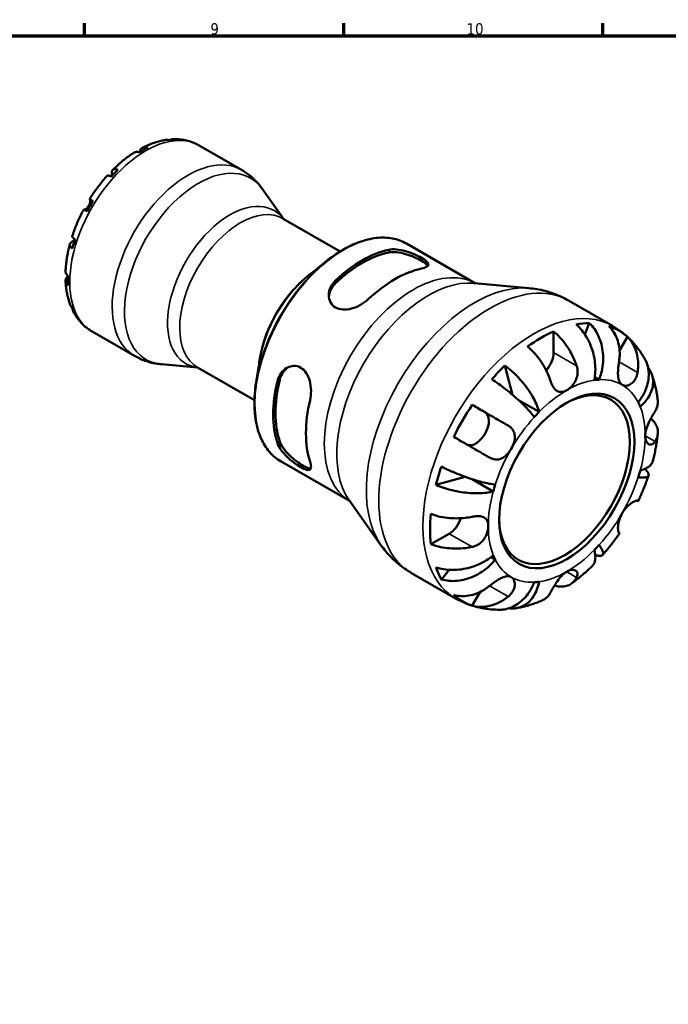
# Model space of a CAD drawing. Header units: millimetres. Extents: x 0 to 905, y -151 to 594.
# Tile 8 of 9: x 543 to 718, y 312 to 578. Entities that reach past the tile are written whole.
import ezdxf

# ---------------------------------------------------------------- set-up
doc = ezdxf.new("R2010")
doc.units = ezdxf.units.MM
for name, color, linetype, lineweight in [('Border (ANSI)', 7, 'Continuous', 70), ('Visible (ANSI)', 7, 'Continuous', 50), ('Visible Narrow (ANSI)', 7, 'Continuous', 35)]:
    doc.layers.add(name, color=color, linetype=linetype, lineweight=lineweight)
doc.styles.add('Note Text (ANSI)', font='tahoma.ttf')

# ---------------------------------------------------------------- blocks, each defined once
blk = doc.blocks.new('Borders Default Border')
at = {"layer": 'Border (ANSI)'}
for p, q in [((560.67, 574), (560.67, 577.45)), ((630.75, 574), (630.75, 577.45)), ((700.83, 574), (700.83, 577.45))]:
    blk.add_line(p, q, dxfattribs=at)
at = {"layer": 'Border (ANSI)', "flags": 128}
blk.add_lwpolyline([(20, 20), (20, 574), (821, 574), (821, 20), (20, 20)], dxfattribs=at)
at = {"layer": 'Border (ANSI)', "color": 230, "true_color": 0xff0080, "attachment_point": 7, "style": 'Note Text (ANSI)'}
for s, insert, char_height in [('9', (594.7, 574.34), 3.05), ('10', (663.96, 574.34), 3.048)]:
    blk.add_mtext(s, dxfattribs=dict(at, insert=insert, char_height=char_height))

msp = doc.modelspace()

# ---------------------------------------------------------------- linework, layer by layer
at = {"layer": 'Visible (ANSI)'}
for p, q in [((591.657, 544.383), (603.123, 537.781)), ((568.118, 536.412), (568.254, 536.334)), ((614.467, 524.555), (608.757, 532.624)), ((614.389, 524.6), (629.758, 515.75)), ((557.817, 518.57), (557.956, 518.49)), ((647.748, 517.853), (666.382, 507.122)), ((620.677, 508.663), (625.248, 512.488)), ((666.003, 507.156), (680.81, 505.821)), ((691.49, 502.472), (703.4, 495.614)), ((695.935, 493.297), (697.138, 496.352)), ((562.714, 494.122), (574.179, 487.519)), ((687.494, 494.098), (687.494, 488.416)), ((707.434, 492.645), (705.315, 488.975)), ((591.312, 484.346), (581.467, 485.234)), ((608.174, 486.952), (607.161, 481.078)), ((676.351, 477.006), (674.321, 484.909)), ((591.234, 484.391), (606.603, 475.54)), ((699.796, 481.076), (698.624, 481.751)), ((665.483, 474.268), (668.959, 472.252)), ((683.57, 472.358), (677.98, 475.577)), ((613.814, 458.925), (632.447, 448.195)), ((655.682, 452.625), (663.584, 454.813)), ((671.172, 450.884), (665.46, 454.173)), ((632.228, 448.505), (640.815, 436.369)), ((659.21, 439.426), (654.295, 436.596)), ((671.713, 432.434), (670.538, 433.111)), ((649.073, 428.812), (660.982, 421.954)), ((657.15, 427.089), (659.206, 429.674)), ((667.621, 423.688), (665.483, 419.985))]:
    msp.add_line(p, q, dxfattribs=at)
for centre, major_axis, start_param, end_param in [((576.62, 519.578), (14.432, 25.061), 0.3441294, 0.4374014), ((576.62, 519.578), (-14.432, -25.061), 3.8697022, 3.980412), ((576.62, 519.578), (-14.432, -25.061), 4.2711202, 4.3643922), ((574.357, 520.881), (-12.476, -21.665), 4.2857507, 4.3075885), ((576.62, 519.578), (-14.432, -25.061), 4.6551004, 4.7658101), ((574.357, 520.881), (-12.476, -21.665), 5.1126074, 5.1351598), ((576.62, 519.578), (-14.432, -25.061), 5.0565184, 5.1497903), ((635.735, 485.536), (16.967, 29.464), 0.4787718, 1.0881571), ((635.735, 485.536), (16.543, 28.727), 0.4706977, 1.0962312), ((644.574, 480.446), (-16.967, -29.464), 3.6203645, 4.2297498), ((576.62, 519.578), (-14.432, -25.061), 5.4404986, 5.5512083), ((576.62, 519.578), (-14.432, -25.061), 5.8419165, 5.9351885), ((683.959, 457.766), (21.083, 36.611), 0.3265429, 0.4549878), ((683.959, 457.766), (21.083, 36.611), 6.1626232, 6.39988), ((683.959, 457.766), (21.083, 36.611), 0.6648361, 0.9020928), ((683.959, 486.38), (-2.495, -4.333), 1.2284631, 2.3542608), ((683.959, 457.766), (21.083, 36.611), 1.1119411, 1.240386), ((635.735, 485.536), (16.967, 29.464), 2.0495681, 2.6589534), ((635.735, 485.536), (16.543, 28.727), 2.0414941, 2.6670275), ((690.429, 454.04), (12.476, 21.665), 2.3710544, 7.0537236), ((691.03, 453.694), (14.971, 25.998), 0.3574259, 0.4241049), ((644.574, 480.446), (-16.967, -29.464), 5.1911608, 5.8005461), ((683.959, 457.766), (21.083, 36.611), 1.4502342, 1.687491), ((691.03, 453.694), (14.971, 25.998), 5.855213, 5.921892), ((666.459, 467.922), (2.495, 4.333), 3.2059745, 6.2812516), ((691.03, 453.694), (-14.971, -25.998), 4.2844167, 4.3510957), ((683.959, 457.766), (21.083, 36.611), 1.8973393, 2.0257841), ((691.03, 453.694), (14.971, 25.998), 5.0698148, 5.1364939), ((691.03, 453.694), (-14.971, -25.998), 5.0698148, 5.1364939), ((683.959, 457.766), (21.083, 36.611), 2.2356324, 2.4728892), ((659.21, 443.514), (-2.495, -4.333), 0.7834645, 1.9165594), ((691.03, 453.694), (14.971, 25.998), 4.2844167, 4.3510957), ((691.03, 453.694), (-14.971, -25.998), 5.855213, 5.921892), ((683.959, 457.766), (-21.083, -36.611), 5.8243301, 5.952775), ((691.03, 453.694), (-14.971, -25.998), 0.3574259, 0.4241049), ((683.959, 457.766), (-21.083, -36.611), 6.1626232, 6.39988)]:
    msp.add_ellipse(centre, major_axis=major_axis, ratio=0.5780931, start_param=start_param, end_param=end_param, dxfattribs=at)
msp.add_ellipse((691.03, 453.694), major_axis=(-12.9, -22.401), ratio=0.5780931, dxfattribs=at)
for points, knots in [([(582.588, 545.888), (582.169, 545.822), (581.75, 545.741), (580.914, 545.547), (580.497, 545.436), (579.665, 545.183), (579.251, 545.043), (578.425, 544.735), (578.014, 544.567), (577.195, 544.205), (576.788, 544.011), (576.383, 543.805)], [5.9355382, 5.9355382, 5.9355382, 5.9355382, 5.99359944, 5.99359944, 6.05166069, 6.05166069, 6.10972193, 6.10972193, 6.16778317, 6.16778317, 6.22584442, 6.22584442, 6.22584442, 6.22584442]), ([(583.556, 545.814), (583.366, 545.871), (583.175, 545.902), (582.869, 545.917), (582.728, 545.91), (582.588, 545.888)], [0.07588877, 0.07588877, 0.07588877, 0.07588877, 0.14787242, 0.14787242, 0.20323486, 0.20323486, 0.20323486, 0.20323486]), ([(583.517, 545.825), (583.697, 545.908), (583.898, 545.978), (584.312, 546.067), (584.527, 546.084), (584.912, 546.071), (585.117, 546.041), (585.318, 545.984)], [2.08372362, 2.08372362, 2.08372362, 2.08372362, 2.15460639, 2.15460639, 2.22870593, 2.22870593, 2.30068958, 2.30068958, 2.30068958, 2.30068958]), ([(591.657, 544.383), (591.231, 544.629), (590.79, 544.849), (589.886, 545.235), (589.422, 545.401), (588.478, 545.679), (587.997, 545.791), (587.026, 545.962), (586.535, 546.021), (585.547, 546.087), (585.051, 546.094), (584.553, 546.077)], [5.49972085, 5.49972085, 5.49972085, 5.49972085, 5.56874861, 5.56874861, 5.63777637, 5.63777637, 5.70680412, 5.70680412, 5.77583188, 5.77583188, 5.84485963, 5.84485963, 5.84485963, 5.84485963]), ([(575.429, 542.553), (575.481, 542.644), (575.529, 542.731), (575.612, 542.886), (575.648, 542.954), (575.701, 543.059), (575.721, 543.098), (575.74, 543.135)], [-0.940043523, -0.940043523, -0.940043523, -0.940043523, -0.906120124, -0.906120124, -0.876478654, -0.876478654, -0.857069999, -0.857069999, -0.857069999, -0.857069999]), ([(575.74, 543.135), (575.801, 543.257), (575.878, 543.374), (576.071, 543.598), (576.194, 543.698), (576.441, 543.841), (576.588, 543.898), (576.904, 543.961), (577.074, 543.966), (577.392, 543.935), (577.57, 543.898), (577.751, 543.836)], [1.94008689, 1.94008689, 1.94008689, 1.94008689, 2.00172525, 2.00172525, 2.07587313, 2.07587313, 2.14993947, 2.14993947, 2.2240058, 2.2240058, 2.29613623, 2.29613623, 2.29613623, 2.29613623]), ([(574.004, 542.435), (573.605, 542.179), (573.209, 541.911), (572.423, 541.352), (572.033, 541.061), (571.261, 540.459), (570.878, 540.147), (570.121, 539.502), (569.747, 539.17), (569.006, 538.486), (568.641, 538.135), (568.28, 537.774)], [0.05767781, 0.05767781, 0.05767781, 0.05767781, 0.11634375, 0.11634375, 0.17500968, 0.17500968, 0.23367562, 0.23367562, 0.29234155, 0.29234155, 0.35100749, 0.35100749, 0.35100749, 0.35100749]), ([(575.488, 542.533), (575.307, 542.595), (575.129, 542.632), (574.811, 542.663), (574.642, 542.658), (574.325, 542.595), (574.178, 542.538), (574.038, 542.457), (574.021, 542.446), (574.004, 542.435)], [0.07588661, 0.07588661, 0.07588661, 0.07588661, 0.14801703, 0.14801703, 0.22208337, 0.22208337, 0.29614971, 0.29614971, 0.30633344, 0.30633344, 0.30633344, 0.30633344]), ([(568.118, 536.412), (568.074, 536.583), (568.043, 536.761), (568.024, 537.085), (568.035, 537.231), (568.088, 537.47), (568.134, 537.585), (568.266, 537.773), (568.352, 537.847), (568.537, 537.946), (568.653, 537.981), (568.917, 538.006), (569.064, 537.995), (569.349, 537.941), (569.512, 537.893), (569.684, 537.825)], [1.78267559, 1.78267559, 1.78267559, 1.78267559, 1.85726092, 1.85726092, 1.93184625, 1.93184625, 2.00617653, 2.00617653, 2.0805068, 2.0805068, 2.15460634, 2.15460634, 2.22870588, 2.22870588, 2.30068953, 2.30068953, 2.30068953, 2.30068953]), ([(608.757, 532.624), (608.472, 533.028), (608.168, 533.424), (607.521, 534.196), (607.178, 534.572), (606.457, 535.299), (606.078, 535.649), (605.286, 536.318), (604.874, 536.637), (604.019, 537.238), (603.577, 537.519), (603.123, 537.781)], [5.23891109, 5.23891109, 5.23891109, 5.23891109, 5.29107305, 5.29107305, 5.343235, 5.343235, 5.39539695, 5.39539695, 5.4475589, 5.4475589, 5.49972085, 5.49972085, 5.49972085, 5.49972085]), ([(566.775, 536.187), (566.429, 535.802), (566.089, 535.41), (565.42, 534.609), (565.091, 534.202), (564.446, 533.372), (564.13, 532.95), (563.511, 532.093), (563.208, 531.658), (562.615, 530.777), (562.326, 530.33), (562.045, 529.879)], [0.43420019, 0.43420019, 0.43420019, 0.43420019, 0.49271799, 0.49271799, 0.55123578, 0.55123578, 0.60975357, 0.60975357, 0.66827137, 0.66827137, 0.72678916, 0.72678916, 0.72678916, 0.72678916]), ([(567.922, 535.967), (567.76, 536.045), (567.611, 536.108), (567.36, 536.198), (567.236, 536.233), (567.027, 536.266), (566.943, 536.264), (566.838, 536.236), (566.801, 536.216), (566.775, 536.187)], [0.07588877, 0.07588877, 0.07588877, 0.07588877, 0.14787242, 0.14787242, 0.22197196, 0.22197196, 0.2960715, 0.2960715, 0.34942119, 0.34942119, 0.34942119, 0.34942119]), ([(561.857, 528.135), (561.92, 528.245), (561.976, 528.358), (562.072, 528.595), (562.112, 528.717), (562.182, 528.994), (562.205, 529.145), (562.222, 529.416), (562.216, 529.533), (562.192, 529.686), (562.178, 529.735), (562.146, 529.804), (562.129, 529.827), (562.11, 529.839), (562.109, 529.84), (562.108, 529.84)], [0, 0, 0, 0, 0.03793291, 0.03793291, 0.07808644, 0.07808644, 0.13145135, 0.13145135, 0.18555088, 0.18555088, 0.22173581, 0.22173581, 0.25517966, 0.25517966, 0.25685077, 0.25685077, 0.25685077, 0.25685077]), ([(562.108, 529.84), (562.073, 529.861), (562.051, 529.874), (562.04, 529.882), (562.058, 529.871), (562.131, 529.831), (562.191, 529.796), (562.358, 529.701), (562.464, 529.64), (562.689, 529.511), (562.827, 529.432), (562.982, 529.342)], [1.94008689, 1.94008689, 1.94008689, 1.94008689, 2.00172525, 2.00172525, 2.07587313, 2.07587313, 2.14993947, 2.14993947, 2.2240058, 2.2240058, 2.29613623, 2.29613623, 2.29613623, 2.29613623]), ([(560.445, 527.107), (560.194, 526.637), (559.952, 526.164), (559.485, 525.21), (559.26, 524.73), (558.827, 523.765), (558.62, 523.28), (558.223, 522.306), (558.034, 521.817), (557.675, 520.837), (557.505, 520.346), (557.345, 519.854)], [0.84400792, 0.84400792, 0.84400792, 0.84400792, 0.90252712, 0.90252712, 0.96104632, 0.96104632, 1.01956553, 1.01956553, 1.07808473, 1.07808473, 1.13660393, 1.13660393, 1.13660393, 1.13660393]), ([(561.382, 526.571), (561.227, 526.66), (561.089, 526.74), (560.864, 526.869), (560.758, 526.93), (560.591, 527.025), (560.531, 527.059), (560.463, 527.097), (560.445, 527.107), (560.445, 527.107)], [0.07588661, 0.07588661, 0.07588661, 0.07588661, 0.14801703, 0.14801703, 0.22208337, 0.22208337, 0.29614971, 0.29614971, 0.36007598, 0.36007598, 0.36007598, 0.36007598]), ([(560.528, 527.061), (560.548, 527.055), (560.575, 527.054), (560.651, 527.064), (560.704, 527.079), (560.858, 527.142), (560.968, 527.201), (561.218, 527.376), (561.357, 527.494), (561.625, 527.783), (561.751, 527.952), (561.857, 528.135)], [-0.24688614, -0.24688614, -0.24688614, -0.24688614, -0.21796912, -0.21796912, -0.18066436, -0.18066436, -0.12504732, -0.12504732, -0.06352815, -0.06352815, 0, 0, 0, 0]), ([(557.345, 519.854), (557.333, 519.817), (557.334, 519.775), (557.363, 519.672), (557.404, 519.598), (557.538, 519.435), (557.631, 519.346), (557.835, 519.175), (557.964, 519.078), (558.113, 518.977)], [2.02690535, 2.02690535, 2.02690535, 2.02690535, 2.0805068, 2.0805068, 2.15460634, 2.15460634, 2.22870588, 2.22870588, 2.30068953, 2.30068953, 2.30068953, 2.30068953]), ([(647.748, 517.853), (646.573, 518.529), (645.28, 519), (642.523, 519.512), (641.059, 519.553), (638.023, 519.213), (636.452, 518.831), (633.262, 517.666), (631.643, 516.883), (628.42, 514.949), (626.815, 513.799), (625.248, 512.488)], [5.4997209, 5.4997209, 5.4997209, 5.4997209, 5.7007817, 5.7007817, 5.9018425, 5.9018425, 6.1029034, 6.1029034, 6.3039642, 6.3039642, 6.505025, 6.505025, 6.505025, 6.505025]), ([(556.722, 517.756), (556.59, 517.263), (556.468, 516.77), (556.245, 515.786), (556.144, 515.295), (555.964, 514.317), (555.885, 513.829), (555.749, 512.858), (555.691, 512.375), (555.6, 511.414), (555.565, 510.936), (555.542, 510.462)], [1.219779, 1.219779, 1.219779, 1.219779, 1.27844482, 1.27844482, 1.33711064, 1.33711064, 1.39577646, 1.39577646, 1.45444228, 1.45444228, 1.5131081, 1.5131081, 1.5131081, 1.5131081]), ([(557.383, 516.52), (557.238, 516.634), (557.115, 516.751), (556.925, 516.97), (556.842, 517.091), (556.73, 517.33), (556.703, 517.448), (556.695, 517.657), (556.716, 517.767), (556.812, 517.974), (556.888, 518.071), (557.068, 518.235), (557.189, 518.317), (557.478, 518.461), (557.647, 518.523), (557.817, 518.57)], [0.07588877, 0.07588877, 0.07588877, 0.07588877, 0.14787242, 0.14787242, 0.22197196, 0.22197196, 0.2960715, 0.2960715, 0.37040177, 0.37040177, 0.44473205, 0.44473205, 0.51931737, 0.51931737, 0.5939027, 0.5939027, 0.5939027, 0.5939027]), ([(642.948, 516.205), (643.52, 516.327), (644.24, 516.357), (645.81, 516.213), (646.66, 516.039), (648.212, 515.602), (649.021, 515.317), (650.53, 514.683), (651.229, 514.337), (651.787, 514.016), (652.356, 513.688), (652.839, 513.351), (653.469, 512.743), (653.617, 512.469), (653.617, 512.003), (653.461, 511.78), (652.826, 511.396), (652.347, 511.234), (651.787, 511.115)], [-0.981712, -0.981712, -0.981712, -0.981712, -0.7273266, -0.7273266, -0.4729413, -0.4729413, -0.2364706, -0.2364706, 0, 0, 0, 0.2416205, 0.2416205, 0.4832409, 0.4832409, 0.7325072, 0.7325072, 0.9817735, 0.9817735, 0.9817735, 0.9817735]), ([(642.948, 515.476), (643.521, 515.592), (644.242, 515.615), (645.813, 515.454), (646.665, 515.272), (648.215, 514.821), (649.023, 514.53), (650.53, 513.889), (651.229, 513.54), (651.787, 513.219), (652.357, 512.89), (652.84, 512.556), (653.297, 512.122), (653.405, 511.993), (653.481, 511.872)], [-0.9841473, -0.9841473, -0.9841473, -0.9841473, -0.7286373, -0.7286373, -0.4731273, -0.4731273, -0.2365637, -0.2365637, 0, 0, 0, 0.2420261, 0.2420261, 0.3512675, 0.3512675, 0.3512675, 0.3512675]), ([(555.542, 510.462), (555.541, 510.441), (555.54, 510.419), (555.54, 510.256), (555.564, 510.101), (555.669, 509.797), (555.75, 509.648), (555.936, 509.389), (556.058, 509.254), (556.202, 509.129)], [2.0650152, 2.0650152, 2.0650152, 2.0650152, 2.07587313, 2.07587313, 2.14993947, 2.14993947, 2.2240058, 2.2240058, 2.29613623, 2.29613623, 2.29613623, 2.29613623]), ([(556.202, 506.512), (556.058, 506.638), (555.936, 506.773), (555.75, 507.032), (555.669, 507.181), (555.564, 507.485), (555.54, 507.64), (555.541, 507.925), (555.565, 508.08), (555.662, 508.359), (555.725, 508.483), (555.799, 508.597)], [0.07588661, 0.07588661, 0.07588661, 0.07588661, 0.14801703, 0.14801703, 0.22208337, 0.22208337, 0.29614971, 0.29614971, 0.37029759, 0.37029759, 0.43193595, 0.43193595, 0.43193595, 0.43193595]), ([(555.799, 508.597), (555.818, 508.625), (555.837, 508.655), (555.888, 508.734), (555.921, 508.785), (556.002, 508.913), (556.05, 508.992), (556.119, 509.107), (556.137, 509.138), (556.156, 509.17)], [-0.256958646, -0.256958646, -0.256958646, -0.256958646, -0.241282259, -0.241282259, -0.217426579, -0.217426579, -0.185090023, -0.185090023, -0.17329764, -0.17329764, -0.17329764, -0.17329764]), ([(555.542, 507.713), (555.565, 507.259), (555.601, 506.809), (555.695, 505.918), (555.755, 505.477), (555.899, 504.607), (555.984, 504.177), (556.18, 503.33), (556.291, 502.912), (556.54, 502.09), (556.678, 501.686), (556.829, 501.289)], [1.62814937, 1.62814937, 1.62814937, 1.62814937, 1.68621314, 1.68621314, 1.74427691, 1.74427691, 1.80234068, 1.80234068, 1.86040445, 1.86040445, 1.91846822, 1.91846822, 1.91846822, 1.91846822]), ([(637.362, 502.809), (636.79, 502.271), (636.07, 501.743), (634.5, 500.867), (633.65, 500.52), (632.098, 500.111), (631.289, 500.005), (629.78, 500.097), (629.08, 500.298), (627.953, 500.947), (627.471, 501.435), (626.841, 502.605), (626.692, 503.283), (626.692, 504.603), (626.849, 505.338), (627.484, 506.723), (627.963, 507.372), (628.523, 507.899)], [0.9547362, 0.9547362, 0.9547362, 0.9547362, 1.2091216, 1.2091216, 1.463507, 1.463507, 1.6999776, 1.6999776, 1.9364483, 1.9364483, 2.1780687, 2.1780687, 2.4196892, 2.4196892, 2.6689555, 2.6689555, 2.9182218, 2.9182218, 2.9182218, 2.9182218]), ([(626.709, 503.552), (626.757, 504.118), (626.909, 504.713), (627.483, 505.98), (627.962, 506.637), (628.523, 507.169)], [2.47098695, 2.47098695, 2.47098695, 2.47098695, 2.67373169, 2.67373169, 2.9238144, 2.9238144, 2.9238144, 2.9238144]), ([(691.49, 502.472), (690.825, 502.855), (690.143, 503.208), (688.752, 503.849), (688.045, 504.138), (686.614, 504.65), (685.891, 504.872), (684.44, 505.252), (683.712, 505.409), (682.257, 505.661), (681.531, 505.756), (680.81, 505.821)], [5.49972085, 5.49972085, 5.49972085, 5.49972085, 5.5518828, 5.5518828, 5.60404476, 5.60404476, 5.65620671, 5.65620671, 5.70836866, 5.70836866, 5.76053061, 5.76053061, 5.76053061, 5.76053061]), ([(556.83, 501.289), (556.881, 501.155), (556.947, 501.027), (557.114, 500.767), (557.238, 500.617), (557.383, 500.481)], [2.17199933, 2.17199933, 2.17199933, 2.17199933, 2.22851887, 2.22851887, 2.30068593, 2.30068593, 2.30068593, 2.30068593]), ([(558.113, 498.865), (557.964, 499.009), (557.835, 499.172), (557.631, 499.498), (557.538, 499.692), (557.405, 500.1), (557.365, 500.314), (557.347, 500.515)], [0.07588877, 0.07588877, 0.07588877, 0.07588877, 0.14787242, 0.14787242, 0.22197196, 0.22197196, 0.29474379, 0.29474379, 0.29474379, 0.29474379]), ([(557.643, 499.491), (557.878, 499.045), (558.135, 498.613), (558.69, 497.78), (558.989, 497.379), (559.629, 496.613), (559.969, 496.249), (560.69, 495.562), (561.071, 495.24), (561.867, 494.644), (562.283, 494.37), (562.714, 494.122)], [2.00909805, 2.00909805, 2.00909805, 2.00909805, 2.07890408, 2.07890408, 2.14871011, 2.14871011, 2.21851614, 2.21851614, 2.28832217, 2.28832217, 2.3581282, 2.3581282, 2.3581282, 2.3581282]), ([(698.49, 480.95), (698.627, 481.643), (698.724, 482.432), (698.785, 484.05), (698.75, 484.879), (698.585, 486.4), (698.44, 487.231), (698.027, 488.866), (697.759, 489.67), (697.18, 491.091), (696.817, 491.84), (695.994, 493.246), (695.534, 493.902), (694.644, 494.996), (694.134, 495.535), (693.596, 496.008)], [5.5740571, 5.5740571, 5.5740571, 5.5740571, 5.8069579, 5.8069579, 6.0398587, 6.0398587, 6.271894, 6.271894, 6.5039294, 6.5039294, 6.7353999, 6.7353999, 6.9668704, 6.9668704, 7.1919982, 7.1919982, 7.1919982, 7.1919982]), ([(697.138, 496.352), (697.646, 495.876), (698.111, 495.332), (698.896, 494.228), (699.285, 493.565), (699.937, 492.143), (700.202, 491.384), (700.581, 489.943), (700.731, 489.128), (700.889, 487.469), (700.897, 486.624), (700.801, 485.078), (700.689, 484.234), (700.325, 482.587), (700.075, 481.784), (699.796, 481.076)], [0.2371476, 0.2371476, 0.2371476, 0.2371476, 0.4622755, 0.4622755, 0.6937459, 0.6937459, 0.9252164, 0.9252164, 1.1572518, 1.1572518, 1.3892871, 1.3892871, 1.6221879, 1.6221879, 1.8550887, 1.8550887, 1.8550887, 1.8550887]), ([(705.177, 485.946), (705.269, 486.522), (705.327, 487.126), (705.364, 488.524), (705.307, 489.313), (705.084, 490.709), (704.897, 491.444), (704.378, 492.825), (704.045, 493.472), (703.345, 494.548), (702.917, 495.079), (702.434, 495.547)], [6.1350469, 6.1350469, 6.1350469, 6.1350469, 6.3084728, 6.3084728, 6.5414503, 6.5414503, 6.7730229, 6.7730229, 7.0045956, 7.0045956, 7.2289364, 7.2289364, 7.2289364, 7.2289364]), ([(712.149, 486.648), (711.75, 487.361), (711.313, 488.061), (710.364, 489.424), (709.852, 490.086), (708.75, 491.362), (708.161, 491.975), (706.913, 493.137), (706.253, 493.687), (704.87, 494.71), (704.147, 495.183), (703.4, 495.614)], [5.16768134, 5.16768134, 5.16768134, 5.16768134, 5.23408924, 5.23408924, 5.30049714, 5.30049714, 5.36690505, 5.36690505, 5.43331295, 5.43331295, 5.49972085, 5.49972085, 5.49972085, 5.49972085]), ([(687.494, 494.098), (688.059, 493.639), (688.61, 493.12), (689.603, 492.071), (690.132, 491.444), (691.12, 490.108), (691.579, 489.399), (692.352, 488.057), (692.736, 487.3), (693.314, 485.961), (693.532, 485.384), (693.713, 484.835)], [0.2371559, 0.2371559, 0.2371559, 0.2371559, 0.4614966, 0.4614966, 0.6930693, 0.6930693, 0.924642, 0.924642, 1.1576195, 1.1576195, 1.3310454, 1.3310454, 1.3310454, 1.3310454]), ([(707.434, 492.645), (707.917, 492.178), (708.345, 491.647), (709.045, 490.57), (709.378, 489.924), (709.897, 488.542), (710.084, 487.807), (710.307, 486.412), (710.364, 485.623), (710.327, 484.224), (710.269, 483.621), (710.177, 483.045)], [0.2371559, 0.2371559, 0.2371559, 0.2371559, 0.4614966, 0.4614966, 0.6930693, 0.6930693, 0.924642, 0.924642, 1.1576195, 1.1576195, 1.3310454, 1.3310454, 1.3310454, 1.3310454]), ([(686.642, 480.763), (686.461, 481.312), (686.243, 481.889), (685.665, 483.228), (685.281, 483.985), (684.508, 485.327), (684.049, 486.036), (683.061, 487.372), (682.532, 487.999), (681.539, 489.048), (680.988, 489.567), (680.423, 490.026)], [6.1350469, 6.1350469, 6.1350469, 6.1350469, 6.3084728, 6.3084728, 6.5414503, 6.5414503, 6.7730229, 6.7730229, 7.0045956, 7.0045956, 7.2289364, 7.2289364, 7.2289364, 7.2289364]), ([(574.179, 487.519), (574.633, 487.258), (575.099, 487.017), (576.047, 486.579), (576.53, 486.382), (577.506, 486.033), (577.999, 485.881), (578.99, 485.622), (579.487, 485.514), (580.479, 485.343), (580.975, 485.278), (581.467, 485.234)], [2.3581282, 2.3581282, 2.3581282, 2.3581282, 2.41029015, 2.41029015, 2.4624521, 2.4624521, 2.51461405, 2.51461405, 2.56677601, 2.56677601, 2.61893796, 2.61893796, 2.61893796, 2.61893796]), ([(612.801, 480.668), (612.981, 481.433), (613.313, 482.186), (614.223, 483.445), (614.798, 483.952), (615.952, 484.592), (616.603, 484.79), (617.906, 484.817), (618.557, 484.644), (619.114, 484.323), (619.672, 484.002), (620.197, 483.498), (621.032, 482.239), (621.345, 481.486), (621.767, 479.939), (621.892, 479.029), (621.918, 477.231), (621.82, 476.343), (621.64, 475.578)], [-0.981712, -0.981712, -0.981712, -0.981712, -0.7273266, -0.7273266, -0.4729413, -0.4729413, -0.2364706, -0.2364706, 0, 0, 0, 0.2364706, 0.2364706, 0.4729413, 0.4729413, 0.7273266, 0.7273266, 0.981712, 0.981712, 0.981712, 0.981712]), ([(674.321, 484.909), (674.917, 484.469), (675.515, 483.98), (676.612, 483.006), (677.211, 482.429), (678.366, 481.215), (678.921, 480.576), (679.886, 479.378), (680.385, 478.707), (681.295, 477.358), (681.706, 476.68), (682.378, 475.451), (682.701, 474.788), (683.228, 473.509), (683.432, 472.893), (683.57, 472.358)], [0.2371476, 0.2371476, 0.2371476, 0.2371476, 0.4622755, 0.4622755, 0.6937459, 0.6937459, 0.9252164, 0.9252164, 1.1572518, 1.1572518, 1.3892871, 1.3892871, 1.6221879, 1.6221879, 1.8550887, 1.8550887, 1.8550887, 1.8550887]), ([(693.713, 484.835), (693.798, 484.578), (693.863, 484.313), (693.948, 483.799), (693.97, 483.55), (693.981, 482.991), (693.959, 482.68), (693.821, 481.83), (693.649, 481.304), (693.135, 480.255), (692.782, 479.754), (691.962, 478.862), (691.498, 478.49), (691.03, 478.22)], [-0.81008556, -0.81008556, -0.81008556, -0.81008556, -0.72450889, -0.72450889, -0.64723262, -0.64723262, -0.55204363, -0.55204363, -0.38533174, -0.38533174, -0.198496, -0.198496, 0, 0, 0, 0]), ([(706.03, 479.675), (705.846, 479.781), (705.684, 479.922), (705.395, 480.281), (705.273, 480.502), (705.043, 481.11), (704.96, 481.522), (704.879, 482.422), (704.876, 482.895), (704.915, 483.741), (704.943, 484.095), (705.015, 484.797), (705.059, 485.142), (705.13, 485.638), (705.153, 485.793), (705.177, 485.946)], [0, 0, 0, 0, 0.11001315, 0.11001315, 0.22756875, 0.22756875, 0.39041262, 0.39041262, 0.54459104, 0.54459104, 0.65219658, 0.65219658, 0.75650694, 0.75650694, 0.80454923, 0.80454923, 0.80454923, 0.80454923]), ([(710.347, 474.954), (710.82, 475.548), (711.282, 476.229), (712.061, 477.634), (712.378, 478.36), (712.832, 479.698), (713.012, 480.433), (713.205, 481.889), (713.219, 482.609), (713.113, 483.891), (712.985, 484.571), (712.61, 485.724), (712.393, 486.211), (712.149, 486.648)], [5.5740576, 5.5740576, 5.5740576, 5.5740576, 5.8069583, 5.8069583, 6.0398591, 6.0398591, 6.2718945, 6.2718945, 6.5039298, 6.5039298, 6.7354003, 6.7354003, 6.9189052, 6.9189052, 6.9189052, 6.9189052]), ([(613.432, 481.031), (613.617, 481.8), (613.957, 482.558), (614.778, 483.685), (615.211, 484.104), (615.671, 484.423)], [-0.98414725, -0.98414725, -0.98414725, -0.98414725, -0.7286373, -0.7286373, -0.52966005, -0.52966005, -0.52966005, -0.52966005]), ([(710.177, 483.045), (710.15, 482.874), (710.116, 482.705), (709.996, 482.219), (709.892, 481.912), (709.627, 481.32), (709.466, 481.041), (709.023, 480.438), (708.725, 480.149), (708.005, 479.657), (707.583, 479.498), (706.755, 479.406), (706.36, 479.483), (706.03, 479.675)], [-0.80549596, -0.80549596, -0.80549596, -0.80549596, -0.75183339, -0.75183339, -0.64811579, -0.64811579, -0.53942343, -0.53942343, -0.38723334, -0.38723334, -0.19834363, -0.19834363, 0, 0, 0, 0]), ([(713.005, 484.353), (713.137, 484.184), (713.259, 484.014), (713.669, 483.378), (713.929, 482.838), (714.277, 481.708), (714.365, 481.119), (714.388, 480.019), (714.325, 479.408), (714.026, 478.186), (713.79, 477.576), (713.228, 476.477), (712.85, 475.887), (711.946, 474.759), (711.419, 474.22), (710.888, 473.755)], [0.3788856, 0.3788856, 0.3788856, 0.3788856, 0.4622755, 0.4622755, 0.6937459, 0.6937459, 0.9252164, 0.9252164, 1.1572518, 1.1572518, 1.3892871, 1.3892871, 1.6221879, 1.6221879, 1.8550887, 1.8550887, 1.8550887, 1.8550887]), ([(715.647, 475.475), (715.59, 475.953), (715.524, 476.429), (715.372, 477.381), (715.286, 477.856), (715.092, 478.803), (714.984, 479.275), (714.746, 480.215), (714.616, 480.684), (714.332, 481.618), (714.179, 482.082), (714.013, 482.544)], [4.83947121, 4.83947121, 4.83947121, 4.83947121, 4.88035653, 4.88035653, 4.92124185, 4.92124185, 4.96212716, 4.96212716, 5.00301248, 5.00301248, 5.0438978, 5.0438978, 5.0438978, 5.0438978]), ([(607.161, 481.078), (606.813, 479.065), (606.624, 477.099), (606.569, 473.341), (606.704, 471.548), (607.298, 468.204), (607.757, 466.653), (608.985, 463.857), (609.756, 462.611), (611.583, 460.484), (612.639, 459.602), (613.814, 458.925)], [1.352824, 1.352824, 1.352824, 1.352824, 1.5538848, 1.5538848, 1.7549457, 1.7549457, 1.9560065, 1.9560065, 2.1570674, 2.1570674, 2.3581282, 2.3581282, 2.3581282, 2.3581282]), ([(682.263, 470.98), (681.984, 471.366), (681.626, 471.819), (680.797, 472.78), (680.327, 473.287), (679.394, 474.241), (678.846, 474.775), (677.681, 475.855), (677.064, 476.4), (675.899, 477.389), (675.246, 477.924), (673.921, 478.959), (673.25, 479.46), (672.047, 480.322), (671.405, 480.764), (670.779, 481.172)], [5.5740571, 5.5740571, 5.5740571, 5.5740571, 5.8069579, 5.8069579, 6.0398587, 6.0398587, 6.271894, 6.271894, 6.5039294, 6.5039294, 6.7353999, 6.7353999, 6.9668704, 6.9668704, 7.1919982, 7.1919982, 7.1919982, 7.1919982]), ([(691.03, 478.22), (690.702, 478.032), (690.376, 477.896), (689.677, 477.727), (689.311, 477.722), (688.659, 477.89), (688.372, 478.043), (687.87, 478.467), (687.655, 478.717), (687.33, 479.203), (687.212, 479.409), (687, 479.832), (686.906, 480.046), (686.756, 480.43), (686.697, 480.594), (686.642, 480.763)], [0, 0, 0, 0, 0.13904224, 0.13904224, 0.3069836, 0.3069836, 0.45640172, 0.45640172, 0.58715519, 0.58715519, 0.67036591, 0.67036591, 0.74645478, 0.74645478, 0.80112917, 0.80112917, 0.80112917, 0.80112917]), ([(665.483, 474.268), (666.13, 473.896), (666.805, 473.506), (668.089, 472.766), (668.816, 472.346), (670.273, 471.505), (671.004, 471.083), (672.325, 470.32), (673.037, 469.908), (674.23, 469.218), (674.724, 468.933), (675.177, 468.671)], [0.2371559, 0.2371559, 0.2371559, 0.2371559, 0.4614966, 0.4614966, 0.6930693, 0.6930693, 0.924642, 0.924642, 1.1576195, 1.1576195, 1.3310454, 1.3310454, 1.3310454, 1.3310454]), ([(714.926, 472.524), (715.131, 472.85), (715.303, 473.201), (715.595, 474.034), (715.674, 474.523), (715.676, 475.134), (715.667, 475.303), (715.646, 475.475)], [6.1350469, 6.1350469, 6.1350469, 6.1350469, 6.30847283, 6.30847283, 6.54145025, 6.54145025, 6.62666423, 6.62666423, 6.62666423, 6.62666423]), ([(712.243, 465.91), (712.243, 466.243), (712.278, 466.596), (712.422, 467.358), (712.536, 467.766), (712.886, 468.772), (713.151, 469.362), (713.632, 470.315), (713.833, 470.684), (714.177, 471.288), (714.319, 471.53), (714.594, 471.989), (714.725, 472.202), (714.873, 472.439), (714.9, 472.482), (714.926, 472.524)], [-3.4720969, -3.4720969, -3.4720969, -3.4720969, -3.34968047, -3.34968047, -3.21609652, -3.21609652, -3.02231789, -3.02231789, -2.88911927, -2.88911927, -2.78956082, -2.78956082, -2.68657695, -2.68657695, -2.66294286, -2.66294286, -2.66294286, -2.66294286]), ([(675.177, 468.671), (675.312, 468.593), (675.441, 468.509), (675.803, 468.245), (676.017, 468.05), (676.397, 467.606), (676.558, 467.357), (676.86, 466.711), (676.961, 466.302), (677.029, 465.325), (676.956, 464.757), (676.624, 463.575), (676.36, 462.971), (676.03, 462.399)], [-0.80549596, -0.80549596, -0.80549596, -0.80549596, -0.75183339, -0.75183339, -0.64811579, -0.64811579, -0.53942343, -0.53942343, -0.38723334, -0.38723334, -0.19834363, -0.19834363, 0, 0, 0, 0]), ([(713.794, 470.606), (714.167, 470.26), (714.485, 469.898), (715.027, 469.141), (715.278, 468.676), (715.603, 467.725), (715.677, 467.239), (715.674, 466.347), (715.595, 465.859), (715.303, 465.025), (715.131, 464.675), (714.926, 464.349)], [0.2663351, 0.2663351, 0.2663351, 0.2663351, 0.4614966, 0.4614966, 0.6930693, 0.6930693, 0.924642, 0.924642, 1.1576195, 1.1576195, 1.3310454, 1.3310454, 1.3310454, 1.3310454]), ([(714.926, 464.349), (714.856, 464.237), (714.781, 464.134), (714.58, 463.898), (714.449, 463.781), (714.161, 463.599), (714.005, 463.541), (713.614, 463.492), (713.381, 463.547), (712.902, 463.846), (712.673, 464.126), (712.337, 464.888), (712.243, 465.37), (712.243, 465.91)], [-0.80030455, -0.80030455, -0.80030455, -0.80030455, -0.73902747, -0.73902747, -0.64314065, -0.64314065, -0.53879935, -0.53879935, -0.38557884, -0.38557884, -0.19805199, -0.19805199, 0, 0, 0, 0]), ([(714.309, 459.061), (714.435, 459.545), (714.553, 460.031), (714.776, 461.003), (714.88, 461.489), (715.074, 462.463), (715.164, 462.951), (715.33, 463.926), (715.405, 464.414), (715.54, 465.391), (715.6, 465.879), (715.652, 466.367)], [4.37484134, 4.37484134, 4.37484134, 4.37484134, 4.41617973, 4.41617973, 4.45751811, 4.45751811, 4.49885649, 4.49885649, 4.54019488, 4.54019488, 4.58153326, 4.58153326, 4.58153326, 4.58153326]), ([(621.64, 458.9), (621.82, 458.342), (621.918, 457.837), (621.892, 457.086), (621.767, 456.839), (621.345, 456.62), (621.032, 456.617), (620.197, 456.86), (619.672, 457.105), (618.557, 457.747), (617.906, 458.178), (616.603, 459.167), (615.952, 459.726), (614.798, 460.852), (614.223, 461.502), (613.313, 462.792), (612.981, 463.432), (612.801, 463.99)], [0.9547362, 0.9547362, 0.9547362, 0.9547362, 1.2091216, 1.2091216, 1.463507, 1.463507, 1.6999776, 1.6999776, 1.9364483, 1.9364483, 2.1729189, 2.1729189, 2.4093895, 2.4093895, 2.6637749, 2.6637749, 2.9181603, 2.9181603, 2.9181603, 2.9181603]), ([(621.823, 457.037), (621.673, 457.041), (621.497, 457.072), (620.884, 457.255), (620.362, 457.502), (619.246, 458.144), (618.594, 458.574), (617.284, 459.557), (616.629, 460.111), (615.464, 461.23), (614.88, 461.877), (613.957, 463.16), (613.617, 463.797), (613.432, 464.353)], [1.5884483, 1.5884483, 1.5884483, 1.5884483, 1.7030332, 1.7030332, 1.9395969, 1.9395969, 2.1761606, 2.1761606, 2.4127242, 2.4127242, 2.6682342, 2.6682342, 2.9237441, 2.9237441, 2.9237441, 2.9237441]), ([(670.177, 460.01), (669.724, 460.272), (669.23, 460.558), (668.037, 461.248), (667.325, 461.66), (666.004, 462.423), (665.273, 462.845), (663.816, 463.686), (663.089, 464.106), (661.805, 464.846), (661.13, 465.235), (660.483, 465.608)], [6.1350469, 6.1350469, 6.1350469, 6.1350469, 6.3084728, 6.3084728, 6.5414503, 6.5414503, 6.7730229, 6.7730229, 7.0045956, 7.0045956, 7.2289364, 7.2289364, 7.2289364, 7.2289364]), ([(676.03, 462.399), (675.846, 462.081), (675.644, 461.776), (675.189, 461.184), (674.937, 460.902), (674.297, 460.303), (673.899, 460.02), (673.08, 459.63), (672.669, 459.518), (671.956, 459.469), (671.664, 459.489), (671.092, 459.604), (670.815, 459.696), (670.42, 459.877), (670.298, 459.941), (670.177, 460.01)], [0, 0, 0, 0, 0.11001315, 0.11001315, 0.22756875, 0.22756875, 0.39041262, 0.39041262, 0.54459104, 0.54459104, 0.65219658, 0.65219658, 0.75650694, 0.75650694, 0.80454923, 0.80454923, 0.80454923, 0.80454923]), ([(710.888, 456.504), (711.419, 456.651), (711.946, 456.843), (712.85, 457.292), (713.228, 457.549), (713.79, 458.061), (714.026, 458.364), (714.232, 458.81), (714.276, 458.935), (714.309, 459.061)], [5.57405712, 5.57405712, 5.57405712, 5.57405712, 5.8069579, 5.8069579, 6.03985868, 6.03985868, 6.27189404, 6.27189404, 6.35953034, 6.35953034, 6.35953034, 6.35953034]), ([(657.15, 457.566), (657.817, 457.229), (658.521, 456.894), (659.87, 456.285), (660.639, 455.954), (662.198, 455.325), (662.988, 455.026), (664.426, 454.511), (665.207, 454.249), (666.723, 453.778), (667.459, 453.57), (668.75, 453.237), (669.425, 453.082), (670.669, 452.841), (671.24, 452.756), (671.713, 452.706)], [0.2371476, 0.2371476, 0.2371476, 0.2371476, 0.4622755, 0.4622755, 0.6937459, 0.6937459, 0.9252164, 0.9252164, 1.1572518, 1.1572518, 1.3892871, 1.3892871, 1.6221879, 1.6221879, 1.8550887, 1.8550887, 1.8550887, 1.8550887]), ([(712.121, 456.938), (712.377, 456.713), (712.603, 456.487), (712.985, 456.023), (713.113, 455.793), (713.219, 455.419), (713.205, 455.24), (713.012, 454.948), (712.832, 454.837), (712.378, 454.687), (712.061, 454.636), (711.282, 454.609), (710.82, 454.632), (710.347, 454.682)], [0.5033502, 0.5033502, 0.5033502, 0.5033502, 0.6937459, 0.6937459, 0.9252164, 0.9252164, 1.1572518, 1.1572518, 1.3892871, 1.3892871, 1.6221879, 1.6221879, 1.8550887, 1.8550887, 1.8550887, 1.8550887]), ([(710.348, 448.257), (710.565, 448.711), (710.776, 449.168), (711.188, 450.086), (711.388, 450.547), (711.776, 451.472), (711.965, 451.937), (712.33, 452.869), (712.506, 453.337), (712.847, 454.275), (713.011, 454.746), (713.169, 455.218)], [4.06155775, 4.06155775, 4.06155775, 4.06155775, 4.1022519, 4.1022519, 4.14294605, 4.14294605, 4.1836402, 4.1836402, 4.22433435, 4.22433435, 4.2650285, 4.2650285, 4.2650285, 4.2650285]), ([(671.172, 450.884), (670.64, 450.737), (670.006, 450.607), (668.636, 450.426), (667.901, 450.375), (666.502, 450.345), (665.709, 450.362), (664.087, 450.477), (663.257, 450.575), (661.736, 450.812), (660.906, 450.973), (659.276, 451.365), (658.477, 451.596), (657.084, 452.058), (656.361, 452.33), (655.682, 452.625)], [5.5740571, 5.5740571, 5.5740571, 5.5740571, 5.8069579, 5.8069579, 6.0398587, 6.0398587, 6.2718941, 6.2718941, 6.5039294, 6.5039294, 6.7353999, 6.7353999, 6.9668704, 6.9668704, 7.1919983, 7.1919983, 7.1919983, 7.1919983]), ([(706.03, 444.989), (706.213, 445.307), (706.416, 445.611), (706.867, 446.205), (707.116, 446.49), (707.725, 447.106), (708.087, 447.41), (708.753, 447.888), (709.054, 448.063), (709.492, 448.271), (709.65, 448.329), (709.909, 448.394), (710.011, 448.402), (710.123, 448.384), (710.153, 448.373), (710.177, 448.359)], [0, 0, 0, 0, 0.11001315, 0.11001315, 0.22756875, 0.22756875, 0.39041262, 0.39041262, 0.54459104, 0.54459104, 0.65219658, 0.65219658, 0.75650694, 0.75650694, 0.80454923, 0.80454923, 0.80454923, 0.80454923]), ([(710.177, 448.359), (710.269, 448.305), (710.327, 448.27), (710.364, 448.246), (710.307, 448.278), (710.174, 448.353), (710.15, 448.367), (710.123, 448.382)], [6.13504972, 6.13504972, 6.13504972, 6.13504972, 6.30847565, 6.30847565, 6.54145307, 6.54145307, 6.58566789, 6.58566789, 6.58566789, 6.58566789]), ([(654.295, 444.772), (654.976, 444.513), (655.702, 444.296), (657.107, 443.962), (657.915, 443.818), (659.567, 443.631), (660.41, 443.588), (661.958, 443.59), (662.806, 443.635), (664.254, 443.804), (664.863, 443.903), (665.429, 444.021)], [0.2371559, 0.2371559, 0.2371559, 0.2371559, 0.4614966, 0.4614966, 0.6930693, 0.6930693, 0.924642, 0.924642, 1.1576195, 1.1576195, 1.3310454, 1.3310454, 1.3310454, 1.3310454]), ([(705.177, 439.699), (705.15, 439.715), (705.124, 439.739), (705.052, 439.837), (705.009, 439.933), (704.938, 440.199), (704.911, 440.371), (704.876, 440.863), (704.881, 441.211), (704.972, 442.096), (705.078, 442.645), (705.439, 443.811), (705.699, 444.416), (706.03, 444.989)], [-0.80549596, -0.80549596, -0.80549596, -0.80549596, -0.75183339, -0.75183339, -0.64811579, -0.64811579, -0.53942343, -0.53942343, -0.38723334, -0.38723334, -0.19834363, -0.19834363, 0, 0, 0, 0]), ([(665.429, 444.021), (665.624, 444.061), (665.817, 444.095), (666.305, 444.166), (666.595, 444.191), (667.176, 444.204), (667.463, 444.188), (668.12, 444.083), (668.461, 443.966), (669.1, 443.575), (669.361, 443.276), (669.726, 442.498), (669.816, 442.018), (669.816, 441.478)], [-0.80030455, -0.80030455, -0.80030455, -0.80030455, -0.73902747, -0.73902747, -0.64314065, -0.64314065, -0.53879935, -0.53879935, -0.38557884, -0.38557884, -0.19805199, -0.19805199, 0, 0, 0, 0]), ([(669.816, 441.478), (669.816, 441.144), (669.781, 440.792), (669.633, 440.032), (669.514, 439.628), (669.113, 438.651), (668.787, 438.096), (668.086, 437.269), (667.764, 436.97), (667.145, 436.524), (666.866, 436.361), (666.274, 436.085), (665.964, 435.975), (665.575, 435.877), (665.502, 435.86), (665.429, 435.845)], [-3.4720969, -3.4720969, -3.4720969, -3.4720969, -3.34968047, -3.34968047, -3.21609652, -3.21609652, -3.02231789, -3.02231789, -2.88911927, -2.88911927, -2.78956082, -2.78956082, -2.68657695, -2.68657695, -2.66294286, -2.66294286, -2.66294286, -2.66294286]), ([(700.731, 433.674), (701.06, 434.047), (701.386, 434.424), (702.028, 435.188), (702.345, 435.575), (702.97, 436.357), (703.278, 436.752), (703.885, 437.551), (704.184, 437.955), (704.773, 438.77), (705.062, 439.181), (705.348, 439.597)], [3.5889679, 3.5889679, 3.5889679, 3.5889679, 3.62966092, 3.62966092, 3.67035394, 3.67035394, 3.71104696, 3.71104696, 3.75173999, 3.75173999, 3.79243301, 3.79243301, 3.79243301, 3.79243301]), ([(705.347, 439.597), (705.348, 439.597), (705.346, 439.598), (705.327, 439.61), (705.269, 439.645), (705.177, 439.699)], [1.12286704, 1.12286704, 1.12286704, 1.12286704, 1.15761945, 1.15761945, 1.33104538, 1.33104538, 1.33104538, 1.33104538]), ([(665.429, 435.845), (664.863, 435.727), (664.254, 435.628), (662.806, 435.46), (661.958, 435.415), (660.41, 435.413), (659.567, 435.455), (657.915, 435.642), (657.107, 435.787), (655.702, 436.121), (654.976, 436.338), (654.295, 436.596)], [6.1350469, 6.1350469, 6.1350469, 6.1350469, 6.3084728, 6.3084728, 6.5414503, 6.5414503, 6.7730229, 6.7730229, 7.0045956, 7.0045956, 7.2289364, 7.2289364, 7.2289364, 7.2289364]), ([(640.815, 436.369), (641.233, 435.778), (641.68, 435.197), (642.627, 434.066), (643.129, 433.515), (644.186, 432.45), (644.742, 431.937), (645.902, 430.956), (646.507, 430.489), (647.76, 429.608), (648.407, 429.195), (649.073, 428.812)], [2.09731844, 2.09731844, 2.09731844, 2.09731844, 2.14948039, 2.14948039, 2.20164234, 2.20164234, 2.2538043, 2.2538043, 2.30596625, 2.30596625, 2.3581282, 2.3581282, 2.3581282, 2.3581282]), ([(697.972, 430.767), (698.066, 430.86), (698.154, 430.962), (698.44, 431.368), (698.585, 431.726), (698.75, 432.473), (698.785, 432.93), (698.724, 433.941), (698.627, 434.495), (698.49, 435.03)], [1.06856084, 1.06856084, 1.06856084, 1.06856084, 1.15725178, 1.15725178, 1.38928714, 1.38928714, 1.62218792, 1.62218792, 1.8550887, 1.8550887, 1.8550887, 1.8550887]), ([(699.796, 436.408), (700.075, 436.022), (700.325, 435.631), (700.689, 434.938), (700.801, 434.637), (700.897, 434.165), (700.889, 433.951), (700.731, 433.633), (700.581, 433.53), (700.202, 433.43), (699.937, 433.424), (699.349, 433.517), (699.047, 433.596), (698.733, 433.699)], [5.5740571, 5.5740571, 5.5740571, 5.5740571, 5.8069579, 5.8069579, 6.0398587, 6.0398587, 6.2718941, 6.2718941, 6.5039294, 6.5039294, 6.7353999, 6.7353999, 6.9211026, 6.9211026, 6.9211026, 6.9211026]), ([(655.682, 430.34), (656.361, 430.112), (657.084, 429.941), (658.477, 429.718), (659.276, 429.649), (660.906, 429.64), (661.736, 429.7), (663.257, 429.911), (664.087, 430.08), (665.709, 430.54), (666.502, 430.83), (667.901, 431.447), (668.636, 431.831), (670.006, 432.691), (670.64, 433.168), (671.172, 433.633)], [0.2371476, 0.2371476, 0.2371476, 0.2371476, 0.4622755, 0.4622755, 0.6937459, 0.6937459, 0.9252164, 0.9252164, 1.1572518, 1.1572518, 1.3892871, 1.3892871, 1.6221879, 1.6221879, 1.8550887, 1.8550887, 1.8550887, 1.8550887]), ([(671.713, 432.434), (671.24, 431.84), (670.669, 431.221), (669.425, 430.084), (668.75, 429.564), (667.459, 428.708), (666.723, 428.293), (665.207, 427.599), (664.426, 427.321), (662.988, 426.928), (662.198, 426.777), (660.639, 426.629), (659.87, 426.633), (658.521, 426.759), (657.817, 426.889), (657.15, 427.089)], [5.5740571, 5.5740571, 5.5740571, 5.5740571, 5.8069579, 5.8069579, 6.0398587, 6.0398587, 6.271894, 6.271894, 6.5039294, 6.5039294, 6.7353999, 6.7353999, 6.9668704, 6.9668704, 7.1919982, 7.1919982, 7.1919982, 7.1919982]), ([(686.642, 423.535), (686.704, 423.652), (686.771, 423.777), (686.954, 424.115), (687.077, 424.338), (687.356, 424.832), (687.513, 425.103), (687.931, 425.798), (688.203, 426.223), (688.859, 427.155), (689.248, 427.644), (690.102, 428.524), (690.563, 428.899), (691.03, 429.168)], [-0.80030455, -0.80030455, -0.80030455, -0.80030455, -0.73902747, -0.73902747, -0.64314065, -0.64314065, -0.53879935, -0.53879935, -0.38557884, -0.38557884, -0.19805199, -0.19805199, 0, 0, 0, 0]), ([(691.03, 429.168), (691.318, 429.334), (691.606, 429.458), (692.189, 429.628), (692.479, 429.664), (693.124, 429.63), (693.442, 429.506), (693.807, 429.16), (693.906, 428.984), (693.982, 428.63), (693.984, 428.466), (693.928, 428.115), (693.868, 427.929), (693.758, 427.694), (693.736, 427.651), (693.713, 427.607)], [-3.4720969, -3.4720969, -3.4720969, -3.4720969, -3.34968047, -3.34968047, -3.21609652, -3.21609652, -3.02231789, -3.02231789, -2.88911927, -2.88911927, -2.78956082, -2.78956082, -2.68657695, -2.68657695, -2.66294286, -2.66294286, -2.66294286, -2.66294286]), ([(692.315, 425.955), (692.711, 426.243), (693.104, 426.539), (693.883, 427.144), (694.268, 427.453), (695.03, 428.083), (695.407, 428.404), (696.154, 429.059), (696.523, 429.392), (697.254, 430.071), (697.615, 430.416), (697.972, 430.766)], [3.27240059, 3.27240059, 3.27240059, 3.27240059, 3.31374453, 3.31374453, 3.35508847, 3.35508847, 3.3964324, 3.3964324, 3.43777634, 3.43777634, 3.47912028, 3.47912028, 3.47912028, 3.47912028]), ([(670.177, 425.325), (670.312, 425.434), (670.449, 425.543), (670.858, 425.863), (671.134, 426.071), (671.708, 426.485), (672.003, 426.687), (672.713, 427.136), (673.117, 427.364), (673.996, 427.765), (674.451, 427.904), (675.308, 427.98), (675.699, 427.905), (676.03, 427.713)], [-0.80549596, -0.80549596, -0.80549596, -0.80549596, -0.75183339, -0.75183339, -0.64811579, -0.64811579, -0.53942343, -0.53942343, -0.38723334, -0.38723334, -0.19834363, -0.19834363, 0, 0, 0, 0]), ([(672.984, 418.885), (673.498, 418.891), (674.043, 418.948), (675.246, 419.205), (675.899, 419.435), (677.064, 419.987), (677.681, 420.36), (678.846, 421.257), (679.394, 421.782), (680.327, 422.846), (680.797, 423.484), (681.626, 424.863), (681.984, 425.604), (682.263, 426.312)], [0.5050123, 0.5050123, 0.5050123, 0.5050123, 0.6937459, 0.6937459, 0.9252164, 0.9252164, 1.1572518, 1.1572518, 1.3892871, 1.3892871, 1.6221879, 1.6221879, 1.8550887, 1.8550887, 1.8550887, 1.8550887]), ([(676.03, 427.713), (676.213, 427.607), (676.376, 427.466), (676.662, 427.109), (676.78, 426.889), (676.979, 426.3), (677.026, 425.908), (676.955, 425.096), (676.846, 424.687), (676.534, 423.999), (676.371, 423.722), (675.986, 423.2), (675.768, 422.956), (675.414, 422.622), (675.298, 422.521), (675.177, 422.423)], [0, 0, 0, 0, 0.11001315, 0.11001315, 0.22756875, 0.22756875, 0.39041262, 0.39041262, 0.54459104, 0.54459104, 0.65219658, 0.65219658, 0.75650694, 0.75650694, 0.80454923, 0.80454923, 0.80454923, 0.80454923]), ([(683.57, 426.438), (683.432, 425.745), (683.228, 425.018), (682.701, 423.668), (682.378, 423.045), (681.706, 422.006), (681.295, 421.495), (680.385, 420.622), (679.886, 420.26), (678.921, 419.728), (678.366, 419.507), (677.211, 419.241), (676.612, 419.194), (675.845, 419.23), (675.626, 419.251), (675.402, 419.283)], [5.5740571, 5.5740571, 5.5740571, 5.5740571, 5.8069579, 5.8069579, 6.0398587, 6.0398587, 6.2718941, 6.2718941, 6.5039294, 6.5039294, 6.7353999, 6.7353999, 6.9668704, 6.9668704, 7.0543942, 7.0543942, 7.0543942, 7.0543942]), ([(693.713, 427.607), (693.532, 427.265), (693.314, 426.939), (692.736, 426.266), (692.352, 425.952), (691.579, 425.5), (691.12, 425.319), (690.132, 425.121), (689.603, 425.104), (688.673, 425.192), (688.201, 425.286), (687.713, 425.435)], [6.1350469, 6.1350469, 6.1350469, 6.1350469, 6.3084728, 6.3084728, 6.5414503, 6.5414503, 6.7730229, 6.7730229, 7.0045956, 7.0045956, 7.1999074, 7.1999074, 7.1999074, 7.1999074]), ([(660.483, 422.887), (661.13, 422.704), (661.805, 422.6), (663.089, 422.533), (663.816, 422.57), (665.273, 422.813), (666.004, 423.02), (667.325, 423.526), (668.037, 423.872), (669.23, 424.604), (669.724, 424.957), (670.177, 425.325)], [0.2371559, 0.2371559, 0.2371559, 0.2371559, 0.4614966, 0.4614966, 0.6930693, 0.6930693, 0.924642, 0.924642, 1.1576195, 1.1576195, 1.3310454, 1.3310454, 1.3310454, 1.3310454]), ([(684.424, 421.417), (684.589, 421.488), (684.747, 421.567), (685.281, 421.88), (685.665, 422.194), (686.243, 422.867), (686.461, 423.193), (686.642, 423.535)], [0.83653804, 0.83653804, 0.83653804, 0.83653804, 0.92464203, 0.92464203, 1.15761945, 1.15761945, 1.33104538, 1.33104538, 1.33104538, 1.33104538]), ([(660.982, 421.954), (661.721, 421.529), (662.484, 421.145), (664.043, 420.469), (664.84, 420.176), (666.452, 419.681), (667.267, 419.479), (668.903, 419.164), (669.724, 419.05), (671.36, 418.907), (672.175, 418.877), (672.984, 418.885)], [2.3581282, 2.3581282, 2.3581282, 2.3581282, 2.42375424, 2.42375424, 2.48938029, 2.48938029, 2.55500633, 2.55500633, 2.62063238, 2.62063238, 2.68625842, 2.68625842, 2.68625842, 2.68625842]), ([(675.177, 422.423), (674.724, 422.055), (674.23, 421.703), (673.037, 420.97), (672.325, 420.624), (671.004, 420.118), (670.273, 419.912), (668.816, 419.668), (668.089, 419.632), (666.805, 419.698), (666.13, 419.802), (665.483, 419.985)], [6.1350471, 6.1350471, 6.1350471, 6.1350471, 6.308473, 6.308473, 6.5414504, 6.5414504, 6.7730231, 6.7730231, 7.0045958, 7.0045958, 7.2289365, 7.2289365, 7.2289365, 7.2289365]), ([(677.477, 419.31), (677.961, 419.397), (678.441, 419.495), (679.392, 419.714), (679.864, 419.834), (680.798, 420.097), (681.261, 420.239), (682.179, 420.543), (682.634, 420.704), (683.535, 421.047), (683.982, 421.227), (684.424, 421.417)], [2.81012845, 2.81012845, 2.81012845, 2.81012845, 2.85101771, 2.85101771, 2.89190697, 2.89190697, 2.93279623, 2.93279623, 2.97368549, 2.97368549, 3.01457475, 3.01457475, 3.01457475, 3.01457475])]:
    msp.add_open_spline(points, degree=3, knots=knots, dxfattribs=at)
at = {"layer": 'Visible Narrow (ANSI)'}
for p, q in [((575.74, 543.135), (576.111, 542.921)), ((562.108, 529.84), (562.98, 529.338)), ((642.948, 516.205), (642.948, 515.476)), ((555.799, 508.597), (556.177, 508.38)), ((628.523, 507.169), (628.523, 507.899)), ((693.713, 484.835), (687.494, 488.416)), ((710.177, 483.045), (705.174, 485.926)), ((612.801, 480.668), (613.432, 481.031)), ((675.177, 468.671), (668.959, 472.252)), ((714.926, 464.349), (712.243, 465.894)), ((613.432, 464.353), (612.801, 463.99)), ((665.429, 435.845), (659.21, 439.426)), ((693.713, 427.607), (691.016, 429.16)), ((675.177, 422.423), (670.161, 425.312))]:
    msp.add_line(p, q, dxfattribs=at)
for centre, major_axis, start_param, end_param in [((577.186, 519.252), (14.472, 25.131), 0, 3.1415927), ((588.651, 512.65), (14.472, 25.131), 0, 3.1415927), ((591.456, 511.034), (-14.123, -24.525), 2.8807829, 6.5439951), ((600.006, 506.111), (11.927, 20.711), 6.0406364, 9.6673269), ((602.812, 504.495), (-11.578, -20.105), 3.1415927, 6.2831853), ((630.781, 488.389), (-16.967, -29.464), 3.1415927, 6.2831853), ((630.51, 488.545), (-16.878, -29.309), 4.1468968, 5.2778811), ((649.529, 477.593), (16.967, 29.464), 0.0067941, 3.1347986), ((624.043, 492.269), (-11.578, -20.105), 3.9919724, 5.4328056), ((624.314, 492.113), (11.667, 20.26), 1.0053042, 2.1362885), ((670.281, 465.642), (-21.209, -36.83), 3.1415927, 6.2831853), ((653.64, 475.225), (-17.479, -30.352), 3.4024024, 6.0223755), ((666.17, 468.01), (20.697, 35.941), 0.2608098, 2.8807829), ((682.191, 458.784), (21.209, 36.83), 0, 3.1415927), ((691.03, 453.694), (-14.971, -25.998), 3.5656975, 3.9250571), ((691.03, 453.694), (14.971, 25.998), 6.2812516, 6.6406112), ((691.03, 453.694), (14.971, 25.998), 5.921892, 6.2812516), ((691.03, 453.694), (-14.971, -25.998), 3.9250571, 4.2844167), ((691.03, 453.694), (14.971, 25.998), 5.4958534, 5.855213), ((691.03, 453.694), (-14.971, -25.998), 4.3510957, 4.7104553), ((691.03, 453.694), (14.971, 25.998), 5.1364939, 5.4958534), ((691.03, 453.694), (-14.971, -25.998), 4.7104553, 5.0698148), ((691.03, 453.694), (14.971, 25.998), 4.7104553, 5.0698148), ((691.03, 453.694), (-14.971, -25.998), 5.1364939, 5.4958534), ((691.03, 453.694), (14.971, 25.998), 4.3510957, 4.7104553), ((691.03, 453.694), (-14.971, -25.998), 5.4958534, 5.855213), ((691.03, 453.694), (14.971, 25.998), 3.9250571, 4.2844167), ((691.03, 453.694), (-14.971, -25.998), 5.921892, 6.2812516), ((691.03, 453.694), (14.971, 25.998), 3.5656975, 3.9250571), ((691.03, 453.694), (-14.971, -25.998), 6.2812516, 6.6406112)]:
    msp.add_ellipse(centre, major_axis=major_axis, ratio=0.5780931, start_param=start_param, end_param=end_param, dxfattribs=at)

# ---------------------------------------------------------------- block references
msp.add_blockref('Borders Default Border', (0, 0))

doc.saveas('drawing.dxf')
